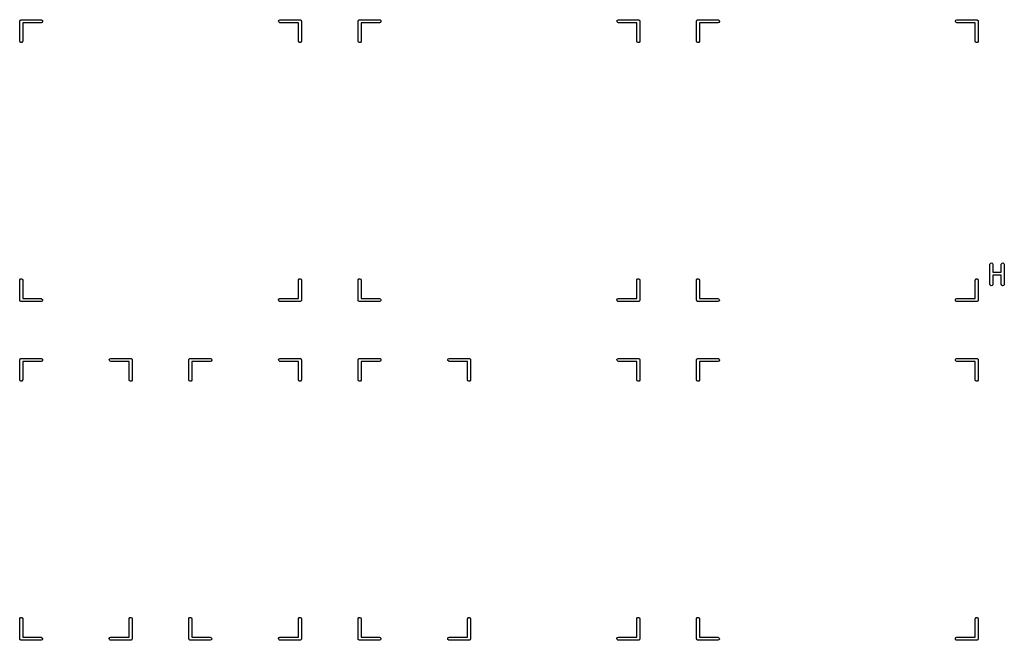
# Model space of a CAD drawing. Extents: x 2.98 to 10.9, y -3.21 to -0.64.
# Tile 5 of 8: x 7 to 8.95, y -3.21 to -1.98. Entities that reach past the tile are written whole.
import ezdxf

# ---------------------------------------------------------------- set-up
doc = ezdxf.new("R2010")
doc.units = 0
doc.header["$MEASUREMENT"] = 0
doc.layers.add('BLACK', color=7, linetype='CONTINUOUS')

msp = doc.modelspace()

# ---------------------------------------------------------------- linework, layer by layer
at = {"layer": 'BLACK', "linetype": 'CONTINUOUS'}
for p, q in [((7, -1.98327), (7.00006, -1.98288)), ((7, -2.02264), (7, -1.98327)), ((7.00004, -1.98275), (7.00011, -1.98264)), ((7.00006, -1.98288), (7.00004, -1.98275)), ((7.00011, -1.98264), (7.00017, -1.98226)), ((7.00017, -1.98226), (7.00067, -1.98167)), ((7.00067, -1.98167), (7.00105, -1.981)), ((7.00105, -1.981), (7.0013, -1.98091)), ((7.0013, -1.98091), (7.00147, -1.98071)), ((7.00147, -1.98071), (7.00223, -1.98058)), ((7.00223, -1.98058), (7.00295, -1.98031)), ((7.00295, -1.98031), (7.04232, -1.98031)), ((7.04232, -1.98031), (7.04333, -1.98049)), ((7.04422, -1.98553), (7.04232, -1.98622)), ((7.04333, -1.98049), (7.04488, -1.98179)), ((7.04523, -1.98378), (7.04422, -1.98553)), ((7.04488, -1.98179), (7.04523, -1.98378)), ((7.51185, -1.98275), (7.51286, -1.981)), ((7.5122, -1.98474), (7.51185, -1.98275)), ((7.51375, -1.98604), (7.5122, -1.98474)), ((7.51286, -1.981), (7.51476, -1.98031)), ((7.51476, -1.98622), (7.51375, -1.98604)), ((7.51476, -1.98031), (7.55413, -1.98031)), ((7.55413, -1.98031), (7.55451, -1.98038)), ((7.55451, -1.98038), (7.55464, -1.98036)), ((7.55464, -1.98036), (7.55476, -1.98042)), ((7.55476, -1.98042), (7.55514, -1.98049)), ((7.55514, -1.98049), (7.55573, -1.98099)), ((7.55573, -1.98099), (7.55639, -1.98137)), ((7.55639, -1.98137), (7.55648, -1.98162)), ((7.55648, -1.98162), (7.55669, -1.98179)), ((7.55669, -1.98179), (7.55682, -1.98255)), ((7.55682, -1.98255), (7.55708, -1.98327)), ((7.55708, -1.98327), (7.55708, -2.02264)), ((7.66929, -1.98327), (7.66936, -1.98288)), ((7.66929, -2.02264), (7.66929, -1.98327)), ((7.66933, -1.98275), (7.6694, -1.98264)), ((7.66936, -1.98288), (7.66933, -1.98275)), ((7.6694, -1.98264), (7.66947, -1.98226)), ((7.66947, -1.98226), (7.66996, -1.98167)), ((7.66996, -1.98167), (7.67034, -1.981)), ((7.67034, -1.981), (7.67059, -1.98091)), ((7.67059, -1.98091), (7.67076, -1.98071)), ((7.67076, -1.98071), (7.67152, -1.98058)), ((7.67152, -1.98058), (7.67224, -1.98031)), ((7.67224, -1.98031), (7.71161, -1.98031)), ((7.71161, -1.98031), (7.71262, -1.98049)), ((7.71351, -1.98553), (7.71161, -1.98622)), ((7.71262, -1.98049), (7.71417, -1.98179)), ((7.71452, -1.98378), (7.71351, -1.98553)), ((7.71417, -1.98179), (7.71452, -1.98378)), ((8.18114, -1.98275), (8.18215, -1.981)), ((8.18149, -1.98474), (8.18114, -1.98275)), ((8.18304, -1.98604), (8.18149, -1.98474)), ((8.18215, -1.981), (8.18405, -1.98031)), ((8.18405, -1.98622), (8.18304, -1.98604)), ((8.18405, -1.98031), (8.22342, -1.98031)), ((8.22342, -1.98031), (8.22381, -1.98038)), ((8.22381, -1.98038), (8.22393, -1.98036)), ((8.22393, -1.98036), (8.22405, -1.98042)), ((8.22405, -1.98042), (8.22443, -1.98049)), ((8.22443, -1.98049), (8.22502, -1.98099)), ((8.22502, -1.98099), (8.22568, -1.98137)), ((8.22568, -1.98137), (8.22577, -1.98162)), ((8.22577, -1.98162), (8.22598, -1.98179)), ((8.22598, -1.98179), (8.22611, -1.98255)), ((8.22611, -1.98255), (8.22637, -1.98327)), ((8.22637, -1.98327), (8.22637, -2.02264)), ((8.33858, -1.98327), (8.33865, -1.98288)), ((8.33858, -2.02264), (8.33858, -1.98327)), ((8.33862, -1.98275), (8.33869, -1.98264)), ((8.33865, -1.98288), (8.33862, -1.98275)), ((8.33869, -1.98264), (8.33876, -1.98226)), ((8.33876, -1.98226), (8.33925, -1.98167)), ((8.33925, -1.98167), (8.33963, -1.981)), ((8.33963, -1.981), (8.33988, -1.98091)), ((8.33988, -1.98091), (8.34005, -1.98071)), ((8.34005, -1.98071), (8.34081, -1.98058)), ((8.34081, -1.98058), (8.34153, -1.98031)), ((8.34153, -1.98031), (8.3809, -1.98031)), ((8.3809, -1.98031), (8.38191, -1.98049)), ((8.3828, -1.98553), (8.3809, -1.98622)), ((8.38191, -1.98049), (8.38346, -1.98179)), ((8.38381, -1.98378), (8.3828, -1.98553)), ((8.38346, -1.98179), (8.38381, -1.98378)), ((8.85043, -1.98275), (8.85144, -1.981)), ((8.85079, -1.98474), (8.85043, -1.98275)), ((8.85233, -1.98604), (8.85079, -1.98474)), ((8.85144, -1.981), (8.85334, -1.98031)), ((8.85334, -1.98622), (8.85233, -1.98604)), ((8.85334, -1.98031), (8.89271, -1.98031)), ((8.89271, -1.98031), (8.8931, -1.98038)), ((8.8931, -1.98038), (8.89323, -1.98036)), ((8.89323, -1.98036), (8.89334, -1.98042)), ((8.89334, -1.98042), (8.89372, -1.98049)), ((8.89372, -1.98049), (8.89431, -1.98099)), ((8.89431, -1.98099), (8.89497, -1.98137)), ((8.89497, -1.98137), (8.89507, -1.98162)), ((8.89507, -1.98162), (8.89527, -1.98179)), ((8.89527, -1.98179), (8.8954, -1.98255)), ((8.8954, -1.98255), (8.89567, -1.98327)), ((8.89567, -1.98327), (8.89567, -2.02264)), ((7.04232, -1.98622), (7.0059, -1.98622)), ((7.0059, -1.98622), (7.0059, -2.02264)), ((7.55118, -1.98622), (7.51476, -1.98622)), ((7.55118, -2.02264), (7.55118, -1.98622)), ((7.71161, -1.98622), (7.67519, -1.98622)), ((7.67519, -1.98622), (7.67519, -2.02264)), ((8.22047, -1.98622), (8.18405, -1.98622)), ((8.22047, -2.02264), (8.22047, -1.98622)), ((8.3809, -1.98622), (8.34448, -1.98622)), ((8.34448, -1.98622), (8.34448, -2.02264)), ((8.88976, -1.98622), (8.85334, -1.98622)), ((8.88976, -2.02264), (8.88976, -1.98622)), ((7.00069, -2.02453), (7, -2.02264)), ((7.00244, -2.02554), (7.00069, -2.02453)), ((7.00572, -2.02365), (7.00443, -2.02519)), ((7.0059, -2.02264), (7.00572, -2.02365)), ((7.55187, -2.02453), (7.55118, -2.02264)), ((7.55362, -2.02554), (7.55187, -2.02453)), ((7.55691, -2.02365), (7.55561, -2.02519)), ((7.55708, -2.02264), (7.55691, -2.02365)), ((7.66998, -2.02453), (7.66929, -2.02264)), ((7.67173, -2.02554), (7.66998, -2.02453)), ((7.67502, -2.02365), (7.67372, -2.02519)), ((7.67519, -2.02264), (7.67502, -2.02365)), ((8.22116, -2.02453), (8.22047, -2.02264)), ((8.22291, -2.02554), (8.22116, -2.02453)), ((8.2262, -2.02365), (8.2249, -2.02519)), ((8.22637, -2.02264), (8.2262, -2.02365)), ((8.33927, -2.02453), (8.33858, -2.02264)), ((8.34102, -2.02554), (8.33927, -2.02453)), ((8.34431, -2.02365), (8.34301, -2.02519)), ((8.34448, -2.02264), (8.34431, -2.02365)), ((8.89045, -2.02453), (8.88976, -2.02264)), ((8.8922, -2.02554), (8.89045, -2.02453)), ((8.89549, -2.02365), (8.89419, -2.02519)), ((8.89567, -2.02264), (8.89549, -2.02365)), ((7.00443, -2.02519), (7.00244, -2.02554)), ((7.55561, -2.02519), (7.55362, -2.02554)), ((7.67372, -2.02519), (7.67173, -2.02554)), ((8.2249, -2.02519), (8.22291, -2.02554)), ((8.34301, -2.02519), (8.34102, -2.02554)), ((8.89419, -2.02519), (8.8922, -2.02554)), ((8.91882, -2.46368), (8.919, -2.46267)), ((8.91882, -2.50305), (8.91882, -2.46368)), ((8.919, -2.46267), (8.92029, -2.46112)), ((8.92029, -2.46112), (8.92228, -2.46077)), ((8.92228, -2.46077), (8.92403, -2.46178)), ((8.92403, -2.46178), (8.92472, -2.46368)), ((8.92472, -2.46368), (8.92472, -2.47947)), ((8.94132, -2.46368), (8.94149, -2.46267)), ((8.94132, -2.47947), (8.94132, -2.46368)), ((8.94149, -2.46267), (8.94279, -2.46112)), ((8.94279, -2.46112), (8.94478, -2.46077)), ((8.94478, -2.46077), (8.94653, -2.46178)), ((8.94653, -2.46178), (8.94722, -2.46368)), ((8.94722, -2.46368), (8.94722, -2.50305)), ((7.00147, -2.49252), (7.00346, -2.49217)), ((7.00346, -2.49217), (7.00521, -2.49318)), ((7.55265, -2.49252), (7.55464, -2.49217)), ((7.55464, -2.49217), (7.55639, -2.49318)), ((7.67076, -2.49252), (7.67275, -2.49217)), ((7.67275, -2.49217), (7.6745, -2.49318)), ((8.22195, -2.49252), (8.22393, -2.49217)), ((8.22393, -2.49217), (8.22568, -2.49318)), ((8.34005, -2.49252), (8.34204, -2.49217)), ((8.34204, -2.49217), (8.34379, -2.49318)), ((8.89124, -2.49252), (8.89323, -2.49217)), ((8.89323, -2.49217), (8.89497, -2.49318)), ((8.92472, -2.47947), (8.94132, -2.47947)), ((8.94132, -2.48538), (8.92472, -2.48538)), ((8.92472, -2.48538), (8.92472, -2.50305)), ((8.94132, -2.50305), (8.94132, -2.48538)), ((7, -2.49508), (7.00017, -2.49407)), ((7, -2.53445), (7, -2.49508)), ((7.00017, -2.49407), (7.00147, -2.49252)), ((7.00521, -2.49318), (7.0059, -2.49508)), ((7.0059, -2.49508), (7.0059, -2.5315)), ((7.55118, -2.49508), (7.55136, -2.49407)), ((7.55118, -2.5315), (7.55118, -2.49508)), ((7.55136, -2.49407), (7.55265, -2.49252)), ((7.55639, -2.49318), (7.55708, -2.49508)), ((7.55708, -2.49508), (7.55708, -2.53445)), ((7.66929, -2.49508), (7.66947, -2.49407)), ((7.66929, -2.53445), (7.66929, -2.49508)), ((7.66947, -2.49407), (7.67076, -2.49252)), ((7.6745, -2.49318), (7.67519, -2.49508)), ((7.67519, -2.49508), (7.67519, -2.5315)), ((8.22047, -2.49508), (8.22065, -2.49407)), ((8.22047, -2.5315), (8.22047, -2.49508)), ((8.22065, -2.49407), (8.22195, -2.49252)), ((8.22568, -2.49318), (8.22637, -2.49508)), ((8.22637, -2.49508), (8.22637, -2.53445)), ((8.33858, -2.49508), (8.33876, -2.49407)), ((8.33858, -2.53445), (8.33858, -2.49508)), ((8.33876, -2.49407), (8.34005, -2.49252)), ((8.34379, -2.49318), (8.34448, -2.49508)), ((8.34448, -2.49508), (8.34448, -2.5315)), ((8.88976, -2.49508), (8.88994, -2.49407)), ((8.88976, -2.5315), (8.88976, -2.49508)), ((8.88994, -2.49407), (8.89124, -2.49252)), ((8.89497, -2.49318), (8.89567, -2.49508)), ((8.89567, -2.49508), (8.89567, -2.53445)), ((8.91951, -2.50494), (8.91882, -2.50305)), ((8.92126, -2.50595), (8.91951, -2.50494)), ((8.92325, -2.5056), (8.92126, -2.50595)), ((8.92455, -2.50406), (8.92325, -2.5056)), ((8.92472, -2.50305), (8.92455, -2.50406)), ((8.94201, -2.50494), (8.94132, -2.50305)), ((8.94376, -2.50595), (8.94201, -2.50494)), ((8.94574, -2.5056), (8.94376, -2.50595)), ((8.94704, -2.50406), (8.94574, -2.5056)), ((8.94722, -2.50305), (8.94704, -2.50406)), ((7.00026, -2.53517), (7, -2.53445)), ((7.00039, -2.53592), (7.00026, -2.53517)), ((7.0006, -2.5361), (7.00039, -2.53592)), ((7.00069, -2.53635), (7.0006, -2.5361)), ((7.00135, -2.53673), (7.00069, -2.53635)), ((7.00194, -2.53722), (7.00135, -2.53673)), ((7.00232, -2.53729), (7.00194, -2.53722)), ((7.00244, -2.53736), (7.00232, -2.53729)), ((7.00257, -2.53733), (7.00244, -2.53736)), ((7.00295, -2.5374), (7.00257, -2.53733)), ((7.04232, -2.5374), (7.00295, -2.5374)), ((7.0059, -2.5315), (7.04232, -2.5315)), ((7.04232, -2.5315), (7.04333, -2.53167)), ((7.04422, -2.53671), (7.04232, -2.5374)), ((7.04333, -2.53167), (7.04488, -2.53297)), ((7.04523, -2.53496), (7.04422, -2.53671)), ((7.04488, -2.53297), (7.04523, -2.53496)), ((7.51185, -2.53394), (7.51286, -2.53219)), ((7.5122, -2.53592), (7.51185, -2.53394)), ((7.51375, -2.53722), (7.5122, -2.53592)), ((7.51286, -2.53219), (7.51476, -2.5315)), ((7.51476, -2.5374), (7.51375, -2.53722)), ((7.51476, -2.5315), (7.55118, -2.5315)), ((7.55413, -2.5374), (7.51476, -2.5374)), ((7.55485, -2.53714), (7.55413, -2.5374)), ((7.55561, -2.537), (7.55485, -2.53714)), ((7.55578, -2.5368), (7.55561, -2.537)), ((7.55603, -2.53671), (7.55578, -2.5368)), ((7.55641, -2.53605), (7.55603, -2.53671)), ((7.55691, -2.53546), (7.55641, -2.53605)), ((7.55697, -2.53507), (7.55691, -2.53546)), ((7.55704, -2.53496), (7.55697, -2.53507)), ((7.55708, -2.53445), (7.55702, -2.53483)), ((7.55702, -2.53483), (7.55704, -2.53496)), ((7.66955, -2.53517), (7.66929, -2.53445)), ((7.66968, -2.53592), (7.66955, -2.53517)), ((7.66989, -2.5361), (7.66968, -2.53592)), ((7.66998, -2.53635), (7.66989, -2.5361)), ((7.67064, -2.53673), (7.66998, -2.53635)), ((7.67123, -2.53722), (7.67064, -2.53673)), ((7.67161, -2.53729), (7.67123, -2.53722)), ((7.67173, -2.53736), (7.67161, -2.53729)), ((7.67186, -2.53733), (7.67173, -2.53736)), ((7.67224, -2.5374), (7.67186, -2.53733)), ((7.71161, -2.5374), (7.67224, -2.5374)), ((7.67519, -2.5315), (7.71161, -2.5315)), ((7.71161, -2.5315), (7.71262, -2.53167)), ((7.71351, -2.53671), (7.71161, -2.5374)), ((7.71262, -2.53167), (7.71417, -2.53297)), ((7.71452, -2.53496), (7.71351, -2.53671)), ((7.71417, -2.53297), (7.71452, -2.53496)), ((8.18114, -2.53394), (8.18215, -2.53219)), ((8.18149, -2.53592), (8.18114, -2.53394)), ((8.18304, -2.53722), (8.18149, -2.53592)), ((8.18215, -2.53219), (8.18405, -2.5315)), ((8.18405, -2.5374), (8.18304, -2.53722)), ((8.18405, -2.5315), (8.22047, -2.5315)), ((8.22342, -2.5374), (8.18405, -2.5374)), ((8.22414, -2.53714), (8.22342, -2.5374)), ((8.2249, -2.537), (8.22414, -2.53714)), ((8.22507, -2.5368), (8.2249, -2.537)), ((8.22532, -2.53671), (8.22507, -2.5368)), ((8.2257, -2.53605), (8.22532, -2.53671)), ((8.2262, -2.53546), (8.2257, -2.53605)), ((8.22626, -2.53507), (8.2262, -2.53546)), ((8.22633, -2.53496), (8.22626, -2.53507)), ((8.22637, -2.53445), (8.22631, -2.53483)), ((8.22631, -2.53483), (8.22633, -2.53496)), ((8.33884, -2.53517), (8.33858, -2.53445)), ((8.33897, -2.53592), (8.33884, -2.53517)), ((8.33918, -2.5361), (8.33897, -2.53592)), ((8.33927, -2.53635), (8.33918, -2.5361)), ((8.33993, -2.53673), (8.33927, -2.53635)), ((8.34052, -2.53722), (8.33993, -2.53673)), ((8.3409, -2.53729), (8.34052, -2.53722)), ((8.34102, -2.53736), (8.3409, -2.53729)), ((8.34115, -2.53733), (8.34102, -2.53736)), ((8.34153, -2.5374), (8.34115, -2.53733)), ((8.3809, -2.5374), (8.34153, -2.5374)), ((8.34448, -2.5315), (8.3809, -2.5315)), ((8.3809, -2.5315), (8.38191, -2.53167)), ((8.3828, -2.53671), (8.3809, -2.5374)), ((8.38191, -2.53167), (8.38346, -2.53297)), ((8.38381, -2.53496), (8.3828, -2.53671)), ((8.38346, -2.53297), (8.38381, -2.53496)), ((8.85043, -2.53394), (8.85144, -2.53219)), ((8.85079, -2.53592), (8.85043, -2.53394)), ((8.85233, -2.53722), (8.85079, -2.53592)), ((8.85144, -2.53219), (8.85334, -2.5315)), ((8.85334, -2.5374), (8.85233, -2.53722)), ((8.85334, -2.5315), (8.88976, -2.5315)), ((8.89271, -2.5374), (8.85334, -2.5374)), ((8.89343, -2.53714), (8.89271, -2.5374)), ((8.89419, -2.537), (8.89343, -2.53714)), ((8.89436, -2.5368), (8.89419, -2.537)), ((8.89461, -2.53671), (8.89436, -2.5368)), ((8.89499, -2.53605), (8.89461, -2.53671)), ((8.89549, -2.53546), (8.89499, -2.53605)), ((8.89555, -2.53507), (8.89549, -2.53546)), ((8.89562, -2.53496), (8.89555, -2.53507)), ((8.89567, -2.53445), (8.8956, -2.53483)), ((8.8956, -2.53483), (8.89562, -2.53496)), ((7, -2.65256), (7.00006, -2.65217)), ((7, -2.69193), (7, -2.65256)), ((7.00004, -2.65204), (7.00011, -2.65193)), ((7.00006, -2.65217), (7.00004, -2.65204)), ((7.00011, -2.65193), (7.00017, -2.65155)), ((7.00017, -2.65155), (7.00067, -2.65096)), ((7.00067, -2.65096), (7.00105, -2.6503)), ((7.00105, -2.6503), (7.0013, -2.6502)), ((7.0013, -2.6502), (7.00147, -2.65)), ((7.00147, -2.65), (7.00223, -2.64987)), ((7.00223, -2.64987), (7.00295, -2.6496)), ((7.00295, -2.6496), (7.04232, -2.6496)), ((7.04232, -2.65551), (7.0059, -2.65551)), ((7.0059, -2.65551), (7.0059, -2.69193)), ((7.04232, -2.6496), (7.04333, -2.64978)), ((7.04422, -2.65482), (7.04232, -2.65551)), ((7.04333, -2.64978), (7.04488, -2.65108)), ((7.04523, -2.65307), (7.04422, -2.65482)), ((7.04488, -2.65108), (7.04523, -2.65307)), ((7.17721, -2.65204), (7.17822, -2.6503)), ((7.17756, -2.65403), (7.17721, -2.65204)), ((7.1791, -2.65533), (7.17756, -2.65403)), ((7.17822, -2.6503), (7.18011, -2.6496)), ((7.18011, -2.65551), (7.1791, -2.65533)), ((7.18011, -2.6496), (7.21948, -2.6496)), ((7.21653, -2.65551), (7.18011, -2.65551)), ((7.21653, -2.69193), (7.21653, -2.65551)), ((7.21948, -2.6496), (7.21987, -2.64967)), ((7.21987, -2.64967), (7.22, -2.64965)), ((7.22, -2.64965), (7.22011, -2.64972)), ((7.22011, -2.64972), (7.22049, -2.64978)), ((7.22049, -2.64978), (7.22108, -2.65028)), ((7.22108, -2.65028), (7.22175, -2.65066)), ((7.22175, -2.65066), (7.22184, -2.65091)), ((7.22184, -2.65091), (7.22204, -2.65108)), ((7.22204, -2.65108), (7.22218, -2.65184)), ((7.22218, -2.65184), (7.22244, -2.65256)), ((7.22244, -2.65256), (7.22244, -2.69193)), ((7.33464, -2.65256), (7.33471, -2.65217)), ((7.33464, -2.69193), (7.33464, -2.65256)), ((7.33469, -2.65204), (7.33475, -2.65193)), ((7.33471, -2.65217), (7.33469, -2.65204)), ((7.33475, -2.65193), (7.33482, -2.65155)), ((7.33482, -2.65155), (7.33531, -2.65096)), ((7.33531, -2.65096), (7.3357, -2.6503)), ((7.3357, -2.6503), (7.33595, -2.6502)), ((7.33595, -2.6502), (7.33612, -2.65)), ((7.33612, -2.65), (7.33687, -2.64987)), ((7.33687, -2.64987), (7.33759, -2.6496)), ((7.33759, -2.6496), (7.37696, -2.6496)), ((7.37696, -2.65551), (7.34055, -2.65551)), ((7.34055, -2.65551), (7.34055, -2.69193)), ((7.37696, -2.6496), (7.37797, -2.64978)), ((7.37886, -2.65482), (7.37696, -2.65551)), ((7.37797, -2.64978), (7.37952, -2.65108)), ((7.37987, -2.65307), (7.37886, -2.65482)), ((7.37952, -2.65108), (7.37987, -2.65307)), ((7.51185, -2.65204), (7.51286, -2.6503)), ((7.5122, -2.65403), (7.51185, -2.65204)), ((7.51375, -2.65533), (7.5122, -2.65403)), ((7.51286, -2.6503), (7.51476, -2.6496)), ((7.51476, -2.65551), (7.51375, -2.65533)), ((7.51476, -2.6496), (7.55413, -2.6496)), ((7.55118, -2.65551), (7.51476, -2.65551)), ((7.55118, -2.69193), (7.55118, -2.65551)), ((7.55413, -2.6496), (7.55451, -2.64967)), ((7.55451, -2.64967), (7.55464, -2.64965)), ((7.55464, -2.64965), (7.55476, -2.64972)), ((7.55476, -2.64972), (7.55514, -2.64978)), ((7.55514, -2.64978), (7.55573, -2.65028)), ((7.55573, -2.65028), (7.55639, -2.65066)), ((7.55639, -2.65066), (7.55648, -2.65091)), ((7.55648, -2.65091), (7.55669, -2.65108)), ((7.55669, -2.65108), (7.55682, -2.65184)), ((7.55682, -2.65184), (7.55708, -2.65256)), ((7.55708, -2.65256), (7.55708, -2.69193)), ((7.66929, -2.65256), (7.66936, -2.65217)), ((7.66929, -2.69193), (7.66929, -2.65256)), ((7.66933, -2.65204), (7.6694, -2.65193)), ((7.66936, -2.65217), (7.66933, -2.65204)), ((7.6694, -2.65193), (7.66947, -2.65155)), ((7.66947, -2.65155), (7.66996, -2.65096)), ((7.66996, -2.65096), (7.67034, -2.6503)), ((7.67034, -2.6503), (7.67059, -2.6502)), ((7.67059, -2.6502), (7.67076, -2.65)), ((7.67076, -2.65), (7.67152, -2.64987)), ((7.67152, -2.64987), (7.67224, -2.6496)), ((7.67224, -2.6496), (7.71161, -2.6496)), ((7.71161, -2.65551), (7.67519, -2.65551)), ((7.67519, -2.65551), (7.67519, -2.69193)), ((7.71161, -2.6496), (7.71262, -2.64978)), ((7.71351, -2.65482), (7.71161, -2.65551)), ((7.71262, -2.64978), (7.71417, -2.65108)), ((7.71452, -2.65307), (7.71351, -2.65482)), ((7.71417, -2.65108), (7.71452, -2.65307)), ((7.8465, -2.65204), (7.84751, -2.6503)), ((7.84685, -2.65403), (7.8465, -2.65204)), ((7.8484, -2.65533), (7.84685, -2.65403)), ((7.84751, -2.6503), (7.84941, -2.6496)), ((7.84941, -2.65551), (7.8484, -2.65533)), ((7.84941, -2.6496), (7.88878, -2.6496)), ((7.88582, -2.65551), (7.84941, -2.65551)), ((7.88582, -2.69193), (7.88582, -2.65551)), ((7.88878, -2.6496), (7.88916, -2.64967)), ((7.88916, -2.64967), (7.88929, -2.64965)), ((7.88929, -2.64965), (7.8894, -2.64972)), ((7.8894, -2.64972), (7.88979, -2.64978)), ((7.88979, -2.64978), (7.89037, -2.65028)), ((7.89037, -2.65028), (7.89104, -2.65066)), ((7.89104, -2.65066), (7.89113, -2.65091)), ((7.89113, -2.65091), (7.89133, -2.65108)), ((7.89133, -2.65108), (7.89147, -2.65184)), ((7.89147, -2.65184), (7.89173, -2.65256)), ((7.89173, -2.65256), (7.89173, -2.69193)), ((8.18114, -2.65204), (8.18215, -2.6503)), ((8.18149, -2.65403), (8.18114, -2.65204)), ((8.18304, -2.65533), (8.18149, -2.65403)), ((8.18215, -2.6503), (8.18405, -2.6496)), ((8.18405, -2.65551), (8.18304, -2.65533)), ((8.18405, -2.6496), (8.22342, -2.6496)), ((8.22047, -2.65551), (8.18405, -2.65551)), ((8.22047, -2.69193), (8.22047, -2.65551)), ((8.22342, -2.6496), (8.22381, -2.64967)), ((8.22381, -2.64967), (8.22393, -2.64965)), ((8.22393, -2.64965), (8.22405, -2.64972)), ((8.22405, -2.64972), (8.22443, -2.64978)), ((8.22443, -2.64978), (8.22502, -2.65028)), ((8.22502, -2.65028), (8.22568, -2.65066)), ((8.22568, -2.65066), (8.22577, -2.65091)), ((8.22577, -2.65091), (8.22598, -2.65108)), ((8.22598, -2.65108), (8.22611, -2.65184)), ((8.22611, -2.65184), (8.22637, -2.65256)), ((8.22637, -2.65256), (8.22637, -2.69193)), ((8.33858, -2.65256), (8.33865, -2.65217)), ((8.33858, -2.69193), (8.33858, -2.65256)), ((8.33862, -2.65204), (8.33869, -2.65193)), ((8.33865, -2.65217), (8.33862, -2.65204)), ((8.33869, -2.65193), (8.33876, -2.65155)), ((8.33876, -2.65155), (8.33925, -2.65096)), ((8.33925, -2.65096), (8.33963, -2.6503)), ((8.33963, -2.6503), (8.33988, -2.6502)), ((8.33988, -2.6502), (8.34005, -2.65)), ((8.34005, -2.65), (8.34081, -2.64987)), ((8.34081, -2.64987), (8.34153, -2.6496)), ((8.34153, -2.6496), (8.3809, -2.6496)), ((8.3809, -2.65551), (8.34448, -2.65551)), ((8.34448, -2.65551), (8.34448, -2.69193)), ((8.3809, -2.6496), (8.38191, -2.64978)), ((8.3828, -2.65482), (8.3809, -2.65551)), ((8.38191, -2.64978), (8.38346, -2.65108)), ((8.38381, -2.65307), (8.3828, -2.65482)), ((8.38346, -2.65108), (8.38381, -2.65307)), ((8.85043, -2.65204), (8.85144, -2.6503)), ((8.85079, -2.65403), (8.85043, -2.65204)), ((8.85233, -2.65533), (8.85079, -2.65403)), ((8.85144, -2.6503), (8.85334, -2.6496)), ((8.85334, -2.65551), (8.85233, -2.65533)), ((8.85334, -2.6496), (8.89271, -2.6496)), ((8.88976, -2.65551), (8.85334, -2.65551)), ((8.88976, -2.69193), (8.88976, -2.65551)), ((8.89271, -2.6496), (8.8931, -2.64967)), ((8.8931, -2.64967), (8.89323, -2.64965)), ((8.89323, -2.64965), (8.89334, -2.64972)), ((8.89334, -2.64972), (8.89372, -2.64978)), ((8.89372, -2.64978), (8.89431, -2.65028)), ((8.89431, -2.65028), (8.89497, -2.65066)), ((8.89497, -2.65066), (8.89507, -2.65091)), ((8.89507, -2.65091), (8.89527, -2.65108)), ((8.89527, -2.65108), (8.8954, -2.65184)), ((8.8954, -2.65184), (8.89567, -2.65256)), ((8.89567, -2.65256), (8.89567, -2.69193)), ((7.00069, -2.69383), (7, -2.69193)), ((7.00244, -2.69484), (7.00069, -2.69383)), ((7.00443, -2.69448), (7.00244, -2.69484)), ((7.00572, -2.69294), (7.00443, -2.69448)), ((7.0059, -2.69193), (7.00572, -2.69294)), ((7.21722, -2.69383), (7.21653, -2.69193)), ((7.21897, -2.69484), (7.21722, -2.69383)), ((7.22096, -2.69448), (7.21897, -2.69484)), ((7.22226, -2.69294), (7.22096, -2.69448)), ((7.22244, -2.69193), (7.22226, -2.69294)), ((7.33533, -2.69383), (7.33464, -2.69193)), ((7.33708, -2.69484), (7.33533, -2.69383)), ((7.33907, -2.69448), (7.33708, -2.69484)), ((7.34037, -2.69294), (7.33907, -2.69448)), ((7.34055, -2.69193), (7.34037, -2.69294)), ((7.55187, -2.69383), (7.55118, -2.69193)), ((7.55362, -2.69484), (7.55187, -2.69383)), ((7.55561, -2.69448), (7.55362, -2.69484)), ((7.55691, -2.69294), (7.55561, -2.69448)), ((7.55708, -2.69193), (7.55691, -2.69294)), ((7.66998, -2.69383), (7.66929, -2.69193)), ((7.67173, -2.69484), (7.66998, -2.69383)), ((7.67372, -2.69448), (7.67173, -2.69484)), ((7.67502, -2.69294), (7.67372, -2.69448)), ((7.67519, -2.69193), (7.67502, -2.69294)), ((7.88651, -2.69383), (7.88582, -2.69193)), ((7.88826, -2.69484), (7.88651, -2.69383)), ((7.89025, -2.69448), (7.88826, -2.69484)), ((7.89155, -2.69294), (7.89025, -2.69448)), ((7.89173, -2.69193), (7.89155, -2.69294)), ((8.22116, -2.69383), (8.22047, -2.69193)), ((8.22291, -2.69484), (8.22116, -2.69383)), ((8.2249, -2.69448), (8.22291, -2.69484)), ((8.2262, -2.69294), (8.2249, -2.69448)), ((8.22637, -2.69193), (8.2262, -2.69294)), ((8.33927, -2.69383), (8.33858, -2.69193)), ((8.34102, -2.69484), (8.33927, -2.69383)), ((8.34301, -2.69448), (8.34102, -2.69484)), ((8.34431, -2.69294), (8.34301, -2.69448)), ((8.34448, -2.69193), (8.34431, -2.69294)), ((8.89045, -2.69383), (8.88976, -2.69193)), ((8.8922, -2.69484), (8.89045, -2.69383)), ((8.89419, -2.69448), (8.8922, -2.69484)), ((8.89549, -2.69294), (8.89419, -2.69448)), ((8.89567, -2.69193), (8.89549, -2.69294)), ((7, -3.16437), (7.00017, -3.16336)), ((7, -3.20374), (7, -3.16437)), ((7.00017, -3.16336), (7.00147, -3.16181)), ((7.00147, -3.16181), (7.00346, -3.16146)), ((7.00346, -3.16146), (7.00521, -3.16247)), ((7.00521, -3.16247), (7.0059, -3.16437)), ((7.0059, -3.16437), (7.0059, -3.20079)), ((7.21653, -3.16437), (7.21671, -3.16336)), ((7.21653, -3.20079), (7.21653, -3.16437)), ((7.21671, -3.16336), (7.21801, -3.16181)), ((7.21801, -3.16181), (7.22, -3.16146)), ((7.22, -3.16146), (7.22175, -3.16247)), ((7.22175, -3.16247), (7.22244, -3.16437)), ((7.22244, -3.16437), (7.22244, -3.20374)), ((7.33464, -3.16437), (7.33482, -3.16336)), ((7.33464, -3.20374), (7.33464, -3.16437)), ((7.33482, -3.16336), (7.33612, -3.16181)), ((7.33612, -3.16181), (7.33811, -3.16146)), ((7.33811, -3.16146), (7.33986, -3.16247)), ((7.33986, -3.16247), (7.34055, -3.16437)), ((7.34055, -3.16437), (7.34055, -3.20079)), ((7.55118, -3.16437), (7.55136, -3.16336)), ((7.55118, -3.20079), (7.55118, -3.16437)), ((7.55136, -3.16336), (7.55265, -3.16181)), ((7.55265, -3.16181), (7.55464, -3.16146)), ((7.55464, -3.16146), (7.55639, -3.16247)), ((7.55639, -3.16247), (7.55708, -3.16437)), ((7.55708, -3.16437), (7.55708, -3.20374)), ((7.66929, -3.16437), (7.66947, -3.16336)), ((7.66929, -3.20374), (7.66929, -3.16437)), ((7.66947, -3.16336), (7.67076, -3.16181)), ((7.67076, -3.16181), (7.67275, -3.16146)), ((7.67275, -3.16146), (7.6745, -3.16247)), ((7.6745, -3.16247), (7.67519, -3.16437)), ((7.67519, -3.16437), (7.67519, -3.20079)), ((7.88582, -3.16437), (7.886, -3.16336)), ((7.88582, -3.20079), (7.88582, -3.16437)), ((7.886, -3.16336), (7.8873, -3.16181)), ((7.8873, -3.16181), (7.88929, -3.16146)), ((7.88929, -3.16146), (7.89104, -3.16247)), ((7.89104, -3.16247), (7.89173, -3.16437)), ((7.89173, -3.16437), (7.89173, -3.20374)), ((8.22047, -3.16437), (8.22065, -3.16336)), ((8.22047, -3.20079), (8.22047, -3.16437)), ((8.22065, -3.16336), (8.22195, -3.16181)), ((8.22195, -3.16181), (8.22393, -3.16146)), ((8.22393, -3.16146), (8.22568, -3.16247)), ((8.22568, -3.16247), (8.22637, -3.16437)), ((8.22637, -3.16437), (8.22637, -3.20374)), ((8.33858, -3.16437), (8.33876, -3.16336)), ((8.33858, -3.20374), (8.33858, -3.16437)), ((8.33876, -3.16336), (8.34005, -3.16181)), ((8.34005, -3.16181), (8.34204, -3.16146)), ((8.34204, -3.16146), (8.34379, -3.16247)), ((8.34379, -3.16247), (8.34448, -3.16437)), ((8.34448, -3.16437), (8.34448, -3.20079)), ((8.88976, -3.16437), (8.88994, -3.16336)), ((8.88976, -3.20079), (8.88976, -3.16437)), ((8.88994, -3.16336), (8.89124, -3.16181)), ((8.89124, -3.16181), (8.89323, -3.16146)), ((8.89323, -3.16146), (8.89497, -3.16247)), ((8.89497, -3.16247), (8.89567, -3.16437)), ((8.89567, -3.16437), (8.89567, -3.20374)), ((7.00026, -3.20446), (7, -3.20374)), ((7.00039, -3.20522), (7.00026, -3.20446)), ((7.0006, -3.20539), (7.00039, -3.20522)), ((7.00069, -3.20564), (7.0006, -3.20539)), ((7.00135, -3.20602), (7.00069, -3.20564)), ((7.00194, -3.20651), (7.00135, -3.20602)), ((7.00232, -3.20658), (7.00194, -3.20651)), ((7.00244, -3.20665), (7.00232, -3.20658)), ((7.00257, -3.20662), (7.00244, -3.20665)), ((7.00295, -3.20669), (7.00257, -3.20662)), ((7.04232, -3.20669), (7.00295, -3.20669)), ((7.0059, -3.20079), (7.04232, -3.20079)), ((7.04232, -3.20079), (7.04333, -3.20096)), ((7.04422, -3.206), (7.04232, -3.20669)), ((7.04333, -3.20096), (7.04488, -3.20226)), ((7.04523, -3.20425), (7.04422, -3.206)), ((7.04488, -3.20226), (7.04523, -3.20425)), ((7.17721, -3.20323), (7.17822, -3.20148)), ((7.17756, -3.20522), (7.17721, -3.20323)), ((7.1791, -3.20651), (7.17756, -3.20522)), ((7.17822, -3.20148), (7.18011, -3.20079)), ((7.18011, -3.20669), (7.1791, -3.20651)), ((7.18011, -3.20079), (7.21653, -3.20079)), ((7.21948, -3.20669), (7.18011, -3.20669)), ((7.22021, -3.20643), (7.21948, -3.20669)), ((7.22096, -3.2063), (7.22021, -3.20643)), ((7.22113, -3.20609), (7.22096, -3.2063)), ((7.22138, -3.206), (7.22113, -3.20609)), ((7.22177, -3.20534), (7.22138, -3.206)), ((7.22226, -3.20475), (7.22177, -3.20534)), ((7.22233, -3.20437), (7.22226, -3.20475)), ((7.22239, -3.20425), (7.22233, -3.20437)), ((7.22244, -3.20374), (7.22237, -3.20412)), ((7.22237, -3.20412), (7.22239, -3.20425)), ((7.3349, -3.20446), (7.33464, -3.20374)), ((7.33504, -3.20522), (7.3349, -3.20446)), ((7.33524, -3.20539), (7.33504, -3.20522)), ((7.33533, -3.20564), (7.33524, -3.20539)), ((7.336, -3.20602), (7.33533, -3.20564)), ((7.33658, -3.20651), (7.336, -3.20602)), ((7.33697, -3.20658), (7.33658, -3.20651)), ((7.33708, -3.20665), (7.33697, -3.20658)), ((7.33721, -3.20662), (7.33708, -3.20665)), ((7.33759, -3.20669), (7.33721, -3.20662)), ((7.37696, -3.20669), (7.33759, -3.20669)), ((7.34055, -3.20079), (7.37696, -3.20079)), ((7.37696, -3.20079), (7.37797, -3.20096)), ((7.37886, -3.206), (7.37696, -3.20669)), ((7.37797, -3.20096), (7.37952, -3.20226)), ((7.37987, -3.20425), (7.37886, -3.206)), ((7.37952, -3.20226), (7.37987, -3.20425)), ((7.51185, -3.20323), (7.51286, -3.20148)), ((7.5122, -3.20522), (7.51185, -3.20323)), ((7.51375, -3.20651), (7.5122, -3.20522)), ((7.51286, -3.20148), (7.51476, -3.20079)), ((7.51476, -3.20669), (7.51375, -3.20651)), ((7.51476, -3.20079), (7.55118, -3.20079)), ((7.55413, -3.20669), (7.51476, -3.20669)), ((7.55485, -3.20643), (7.55413, -3.20669)), ((7.55561, -3.2063), (7.55485, -3.20643)), ((7.55578, -3.20609), (7.55561, -3.2063)), ((7.55603, -3.206), (7.55578, -3.20609)), ((7.55641, -3.20534), (7.55603, -3.206)), ((7.55691, -3.20475), (7.55641, -3.20534)), ((7.55697, -3.20437), (7.55691, -3.20475)), ((7.55704, -3.20425), (7.55697, -3.20437)), ((7.55708, -3.20374), (7.55702, -3.20412)), ((7.55702, -3.20412), (7.55704, -3.20425)), ((7.66955, -3.20446), (7.66929, -3.20374)), ((7.66968, -3.20522), (7.66955, -3.20446)), ((7.66989, -3.20539), (7.66968, -3.20522)), ((7.66998, -3.20564), (7.66989, -3.20539)), ((7.67064, -3.20602), (7.66998, -3.20564)), ((7.67123, -3.20651), (7.67064, -3.20602)), ((7.67161, -3.20658), (7.67123, -3.20651)), ((7.67173, -3.20665), (7.67161, -3.20658)), ((7.67186, -3.20662), (7.67173, -3.20665)), ((7.67224, -3.20669), (7.67186, -3.20662)), ((7.71161, -3.20669), (7.67224, -3.20669)), ((7.67519, -3.20079), (7.71161, -3.20079)), ((7.71161, -3.20079), (7.71262, -3.20096)), ((7.71351, -3.206), (7.71161, -3.20669)), ((7.71262, -3.20096), (7.71417, -3.20226)), ((7.71452, -3.20425), (7.71351, -3.206)), ((7.71417, -3.20226), (7.71452, -3.20425)), ((7.8465, -3.20323), (7.84751, -3.20148)), ((7.84685, -3.20522), (7.8465, -3.20323)), ((7.8484, -3.20651), (7.84685, -3.20522)), ((7.84751, -3.20148), (7.84941, -3.20079)), ((7.84941, -3.20669), (7.8484, -3.20651)), ((7.84941, -3.20079), (7.88582, -3.20079)), ((7.88878, -3.20669), (7.84941, -3.20669)), ((7.8895, -3.20643), (7.88878, -3.20669)), ((7.89025, -3.2063), (7.8895, -3.20643)), ((7.89042, -3.20609), (7.89025, -3.2063)), ((7.89067, -3.206), (7.89042, -3.20609)), ((7.89106, -3.20534), (7.89067, -3.206)), ((7.89155, -3.20475), (7.89106, -3.20534)), ((7.89162, -3.20437), (7.89155, -3.20475)), ((7.89168, -3.20425), (7.89162, -3.20437)), ((7.89173, -3.20374), (7.89166, -3.20412)), ((7.89166, -3.20412), (7.89168, -3.20425)), ((8.18114, -3.20323), (8.18215, -3.20148)), ((8.18149, -3.20522), (8.18114, -3.20323)), ((8.18304, -3.20651), (8.18149, -3.20522)), ((8.18215, -3.20148), (8.18405, -3.20079)), ((8.18405, -3.20669), (8.18304, -3.20651)), ((8.18405, -3.20079), (8.22047, -3.20079)), ((8.22342, -3.20669), (8.18405, -3.20669)), ((8.22414, -3.20643), (8.22342, -3.20669)), ((8.2249, -3.2063), (8.22414, -3.20643)), ((8.22507, -3.20609), (8.2249, -3.2063)), ((8.22532, -3.206), (8.22507, -3.20609)), ((8.2257, -3.20534), (8.22532, -3.206)), ((8.2262, -3.20475), (8.2257, -3.20534)), ((8.22626, -3.20437), (8.2262, -3.20475)), ((8.22633, -3.20425), (8.22626, -3.20437)), ((8.22637, -3.20374), (8.22631, -3.20412)), ((8.22631, -3.20412), (8.22633, -3.20425)), ((8.33884, -3.20446), (8.33858, -3.20374)), ((8.33897, -3.20522), (8.33884, -3.20446)), ((8.33918, -3.20539), (8.33897, -3.20522)), ((8.33927, -3.20564), (8.33918, -3.20539)), ((8.33993, -3.20602), (8.33927, -3.20564)), ((8.34052, -3.20651), (8.33993, -3.20602)), ((8.3409, -3.20658), (8.34052, -3.20651)), ((8.34102, -3.20665), (8.3409, -3.20658)), ((8.34115, -3.20662), (8.34102, -3.20665)), ((8.34153, -3.20669), (8.34115, -3.20662)), ((8.3809, -3.20669), (8.34153, -3.20669)), ((8.34448, -3.20079), (8.3809, -3.20079)), ((8.3809, -3.20079), (8.38191, -3.20096)), ((8.3828, -3.206), (8.3809, -3.20669)), ((8.38191, -3.20096), (8.38346, -3.20226)), ((8.38381, -3.20425), (8.3828, -3.206)), ((8.38346, -3.20226), (8.38381, -3.20425)), ((8.85043, -3.20323), (8.85144, -3.20148)), ((8.85079, -3.20522), (8.85043, -3.20323)), ((8.85233, -3.20651), (8.85079, -3.20522)), ((8.85144, -3.20148), (8.85334, -3.20079)), ((8.85334, -3.20669), (8.85233, -3.20651)), ((8.85334, -3.20079), (8.88976, -3.20079)), ((8.89271, -3.20669), (8.85334, -3.20669)), ((8.89343, -3.20643), (8.89271, -3.20669)), ((8.89419, -3.2063), (8.89343, -3.20643)), ((8.89436, -3.20609), (8.89419, -3.2063)), ((8.89461, -3.206), (8.89436, -3.20609)), ((8.89499, -3.20534), (8.89461, -3.206)), ((8.89549, -3.20475), (8.89499, -3.20534)), ((8.89555, -3.20437), (8.89549, -3.20475)), ((8.89562, -3.20425), (8.89555, -3.20437)), ((8.89567, -3.20374), (8.8956, -3.20412)), ((8.8956, -3.20412), (8.89562, -3.20425))]:
    msp.add_line(p, q, dxfattribs=at)

doc.saveas('drawing.dxf')
